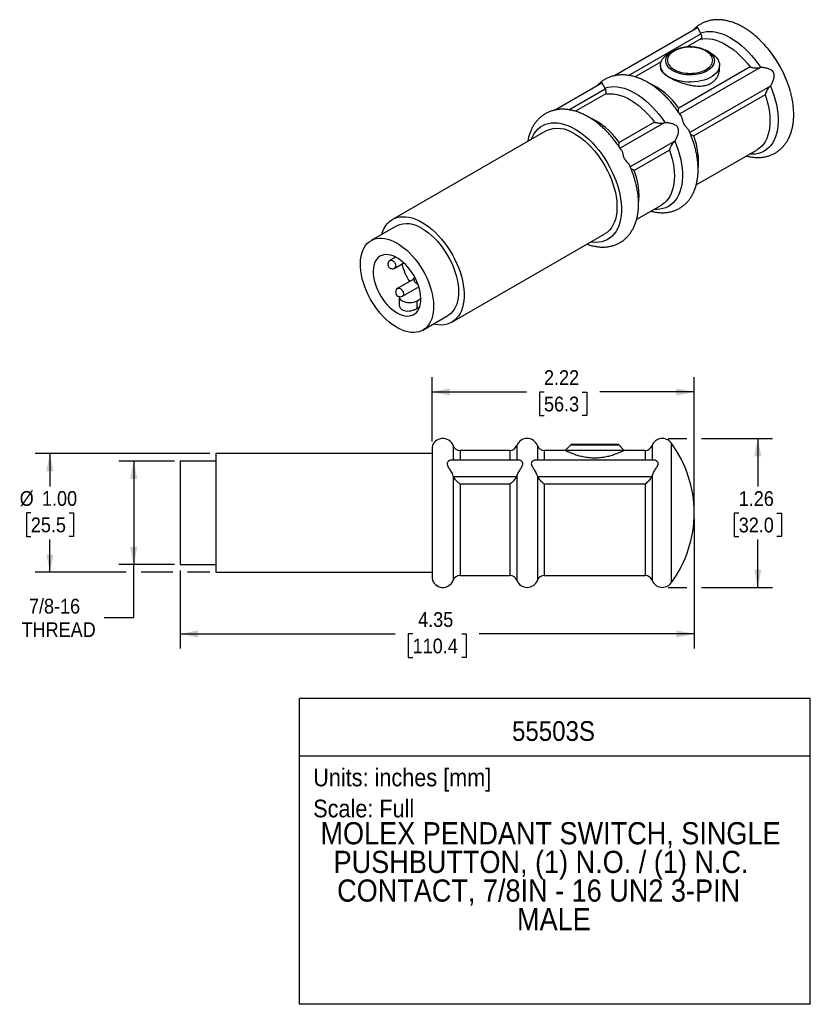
# Model space of a CAD drawing. Header units: inches. Extents: x 0.2 to 11, y 0 to 8.3.
# Tile 2 of 2: x 4.3 to 11, y 0 to 8.3. Entities that reach past the tile are written whole.
import ezdxf
from ezdxf.enums import TextEntityAlignment as Align

# ---------------------------------------------------------------- set-up
doc = ezdxf.new("R2010")
doc.units = ezdxf.units.IN
doc.header["$MEASUREMENT"] = 0
doc.linetypes.add('SLD-Solid', pattern=[0])
doc.layers.add('DIMENSIONS', color=140, linetype='SLD-Solid', lineweight=25)
doc.layers.add('TEXT', color=140, linetype='SLD-Solid', lineweight=25)
doc.layers.add('SLD-DEFPOINTS', color=7, linetype='Continuous', plot=False)
doc.layers.get('SLD-DEFPOINTS').off()
doc.styles.add('SLDTEXTSTYLE0', font='GOTHIC.TTF', dxfattribs={"width": 0.913})
doc.dimstyles.new('SLDDIMSTYLE0', dxfattribs={"dimtxt": 0.125, "dimasz": 0.15, "dimexe": 0, "dimexo": 0.0625, "dimgap": 0.03125, "dimtad": 0, "dimtih": 1, "dimtoh": 1, "dimrnd": 1e-09, "dimzin": 12, "dimdsep": 46, "dimtxsty": 'SLDTEXTSTYLE0', "dimsah": 1, "dimcen": 0.09, "dimadec": 0, "dimazin": 3, "dimtfac": 1, "dimtdec": 3, "dimtofl": 0, "dimtmove": 0, "dimatfit": 3, "dimfxl": 0, "dimfrac": 2, "dimtolj": 1, "dimtzin": 12, "dimarcsym": 0})
doc.dimstyles.new('SLDDIMSTYLE1', dxfattribs={"dimtxt": 0.125, "dimasz": 0.15, "dimexe": 0, "dimexo": 0.0625, "dimgap": 0.03125, "dimtad": 0, "dimtih": 1, "dimtoh": 1, "dimrnd": 1e-09, "dimzin": 12, "dimdsep": 46, "dimtxsty": 'SLDTEXTSTYLE0', "dimsah": 1, "dimcen": 0.09, "dimadec": 0, "dimazin": 3, "dimtfac": 1, "dimtofl": 0, "dimtmove": 0, "dimatfit": 3, "dimfxl": 0, "dimfrac": 2, "dimtolj": 1, "dimtzin": 12, "dimarcsym": 0})
doc.dimstyles.new('SLDDIMSTYLE2', dxfattribs={"dimtxt": 0.125, "dimasz": 0.15, "dimexe": 0, "dimexo": 0.0625, "dimgap": 0.03125, "dimtad": 0, "dimtih": 1, "dimtoh": 1, "dimrnd": 1e-09, "dimzin": 4, "dimdsep": 46, "dimtxsty": 'SLDTEXTSTYLE0', "dimsah": 1, "dimcen": 0.09, "dimadec": 0, "dimazin": 1, "dimtfac": 1, "dimtofl": 0, "dimtmove": 0, "dimatfit": 3, "dimfxl": 0, "dimfrac": 2, "dimtolj": 1, "dimtzin": 12, "dimarcsym": 0})

# ---------------------------------------------------------------- blocks, each defined once
blk = doc.blocks.new('SW_NOTE_0')
at = {"layer": 'TEXT', "color": 0, "insert": (0, 0.1916), "char_height": 0.15, "attachment_point": 1, "style": 'SLDTEXTSTYLE0'}
blk.add_mtext('Scale: Full', dxfattribs=at)
blk = doc.blocks.new('SW_NOTE_0_1')
at = {"layer": 'TEXT', "color": 0, "insert": (0, 0.1916), "char_height": 0.15, "attachment_point": 1, "style": 'SLDTEXTSTYLE0'}
blk.add_mtext('Units: inches [mm]', dxfattribs=at)
blk = doc.blocks.new('Block1')
at = {"layer": 'TEXT'}
for p, q in [((11.0001, 2.5891), (6.6789, 2.5891)), ((6.6789, 0.0001), (6.6789, 2.5891)), ((11.0001, 0.0001), (11.0001, 2.5891)), ((6.6789, 2.1022), (11.0001, 2.1022)), ((11.0001, 0.0001), (6.6789, 0.0001))]:
    blk.add_line(p, q, dxfattribs=at)
at = {"layer": 'TEXT', "color": 140}
for name, p in [('SW_NOTE_0_1', (6.7948, 1.8033)), ('SW_NOTE_0', (6.7948, 1.5405))]:
    blk.add_blockref(name, p, dxfattribs=at)
at = {"layer": 'TEXT', "color": 140, "style": 'SLDTEXTSTYLE0', "width": 0.913}
for tag, height, p in [('AUTOATTR0', 0.1667, (8.4769, 2.1793)), ('AUTOATTR1_0', 0.1875, (6.8562, 1.2978)), ('AUTOATTR1_1', 0.1875, (6.9674, 1.0554)), ('AUTOATTR1_2', 0.1875, (6.997, 0.8129)), ('AUTOATTR1_3', 0.1875, (8.5191, 0.5705))]:
    blk.add_attdef(tag, text='', height=height, dxfattribs=at).set_placement(p, align=Align.BOTTOM_LEFT)
blk = doc.blocks.new('_D')
at = {"layer": 'DIMENSIONS'}
for p, q in [((9.798, 4.7885), (9.9555, 4.7885)), ((10.0805, 4.7885), (10.6811, 4.7885)), ((10.5561, 4.7885), (10.5561, 4.3833)), ((10.3945, 4.1576), (10.3564, 4.1576)), ((10.3564, 4.1576), (10.3564, 3.9591)), ((10.7177, 4.1576), (10.7558, 4.1576)), ((10.7558, 4.1576), (10.7558, 3.9591)), ((10.3564, 3.9591), (10.3945, 3.9591)), ((10.5561, 3.5285), (10.5561, 3.9337)), ((10.7558, 3.9591), (10.7177, 3.9591)), ((9.798, 3.5285), (9.9555, 3.5285)), ((10.0805, 3.5285), (10.6811, 3.5285))]:
    blk.add_line(p, q, dxfattribs=at)
for points in [[(10.5561, 4.7885), (10.5261, 4.6385), (10.5861, 4.6385)], [(10.5561, 3.5285), (10.5861, 3.6785), (10.5261, 3.6785)]]:
    blk.add_solid(points, dxfattribs=at)
at = {"layer": 'DIMENSIONS', "char_height": 0.125, "attachment_point": 1, "style": 'SLDTEXTSTYLE0'}
for s, insert in [('1.26', (10.3945, 4.3426)), ('32.0', (10.3945, 4.1188))]:
    blk.add_mtext(s, dxfattribs=dict(at, insert=insert))
blk = doc.blocks.new('_D_1')
at = {"layer": 'DIMENSIONS'}
for p, q in [((10.018, 4.1085), (10.018, 3.0098)), ((5.67, 3.671), (5.67, 3.0098)), ((5.67, 3.1348), (7.4885, 3.1348)), ((7.6362, 3.1339), (7.5981, 3.1339)), ((7.5981, 3.1339), (7.5981, 2.9354)), ((8.0518, 3.1339), (8.0899, 3.1339)), ((8.0899, 3.1339), (8.0899, 2.9354)), ((10.018, 3.1348), (8.1995, 3.1348)), ((7.5981, 2.9354), (7.6362, 2.9354)), ((8.0899, 2.9354), (8.0518, 2.9354))]:
    blk.add_line(p, q, dxfattribs=at)
for points in [[(5.67, 3.1348), (5.82, 3.1048), (5.82, 3.1648)], [(10.018, 3.1348), (9.868, 3.1648), (9.868, 3.1048)]]:
    blk.add_solid(points, dxfattribs=at)
at = {"layer": 'DIMENSIONS', "char_height": 0.125, "attachment_point": 1, "style": 'SLDTEXTSTYLE0'}
for s, insert in [('4.35', (7.6824, 3.3189)), ('110.4', (7.6362, 3.0951))]:
    blk.add_mtext(s, dxfattribs=dict(at, insert=insert))
blk = doc.blocks.new('_D_2')
at = {"layer": 'DIMENSIONS'}
for p, q in [((5.62, 4.596), (5.1513, 4.596)), ((5.2763, 4.596), (5.2763, 3.721)), ((5.62, 3.721), (5.1513, 3.721)), ((5.2763, 3.2722), (5.2763, 3.721)), ((5.0263, 3.2722), (5.2763, 3.2722))]:
    blk.add_line(p, q, dxfattribs=at)
for points in [[(5.2763, 4.596), (5.2463, 4.446), (5.3063, 4.446)], [(5.2763, 3.721), (5.3063, 3.871), (5.2463, 3.871)]]:
    blk.add_solid(points, dxfattribs=at)
at = {"layer": 'DIMENSIONS', "char_height": 0.125, "attachment_point": 1, "style": 'SLDTEXTSTYLE0'}
for s, insert in [('7/8-16', (4.39, 3.4319)), ('THREAD', (4.3275, 3.2335))]:
    blk.add_mtext(s, dxfattribs=dict(at, insert=insert))
blk = doc.blocks.new('_D_3')
at = {"layer": 'DIMENSIONS'}
for p, q in [((5.92, 4.6608), (4.4426, 4.6608)), ((4.5676, 4.6608), (4.5676, 4.3824)), ((4.406, 4.1585), (4.3679, 4.1585)), ((4.3679, 4.1585), (4.3679, 3.9601)), ((4.7293, 4.1585), (4.7673, 4.1585)), ((4.7673, 4.1585), (4.7673, 3.9601)), ((4.3679, 3.9601), (4.406, 3.9601)), ((4.5676, 3.6562), (4.5676, 3.9347)), ((4.7673, 3.9601), (4.7293, 3.9601)), ((5.2138, 3.6562), (4.4426, 3.6562)), ((5.6075, 3.6562), (5.3388, 3.6562)), ((5.92, 3.6562), (5.7325, 3.6562))]:
    blk.add_line(p, q, dxfattribs=at)
for points in [[(4.5676, 4.6608), (4.5376, 4.5108), (4.5976, 4.5108)], [(4.5676, 3.6562), (4.5976, 3.8062), (4.5376, 3.8062)]]:
    blk.add_solid(points, dxfattribs=at)
at = {"layer": 'DIMENSIONS', "char_height": 0.125, "attachment_point": 1, "style": 'SLDTEXTSTYLE0'}
for s, insert in [('%%c', (4.3117, 4.3436)), ('1.00', (4.5003, 4.3436)), ('25.5', (4.406, 4.1198))]:
    blk.add_mtext(s, dxfattribs=dict(at, insert=insert))
blk = doc.blocks.new('_D_4')
at = {"layer": 'DIMENSIONS'}
for p, q in [((7.7998, 4.7635), (7.7998, 5.3072)), ((10.018, 4.2085), (10.018, 5.3072)), ((7.7998, 5.1822), (8.5996, 5.1822)), ((8.7473, 5.1813), (8.7092, 5.1813)), ((8.7092, 5.1813), (8.7092, 4.9828)), ((9.0705, 5.1813), (9.1086, 5.1813)), ((9.1086, 5.1813), (9.1086, 4.9828)), ((10.018, 5.1822), (9.2183, 5.1822)), ((8.7092, 4.9828), (8.7473, 4.9828)), ((9.1086, 4.9828), (9.0705, 4.9828))]:
    blk.add_line(p, q, dxfattribs=at)
for points in [[(7.7998, 5.1822), (7.9498, 5.1522), (7.9498, 5.2122)], [(10.018, 5.1822), (9.868, 5.2122), (9.868, 5.1522)]]:
    blk.add_solid(points, dxfattribs=at)
at = {"layer": 'DIMENSIONS', "char_height": 0.125, "attachment_point": 1, "style": 'SLDTEXTSTYLE0'}
for s, insert in [('2.22', (8.7473, 5.3663)), ('56.3', (8.7473, 5.1425))]:
    blk.add_mtext(s, dxfattribs=dict(at, insert=insert))

msp = doc.modelspace()

# ---------------------------------------------------------------- linework, layer by layer
for p, q in [((9.3394, 7.8574), (10.0464, 8.2656)), ((9.4623, 7.861), (10.0742, 8.2142)), ((10.0798, 8.1731), (9.9567, 8.1021)), ((9.8372, 8.0682), (9.806, 8.0502)), ((10.1596, 8.0502), (10.1284, 8.0682)), ((9.7373, 7.9754), (9.5174, 7.8484)), ((9.7328, 7.9481), (9.7328, 7.9233)), ((10.4905, 7.9323), (9.8871, 7.5839)), ((10.5726, 7.9264), (9.8954, 7.5355)), ((10.2328, 7.9233), (10.2328, 7.9481)), ((8.8355, 7.5666), (9.2374, 7.7986)), ((10.6577, 7.7682), (9.9808, 7.3775)), ((8.9585, 7.5701), (9.265, 7.7471)), ((9.2706, 7.706), (9.0136, 7.5576)), ((10.6172, 7.6968), (10.0137, 7.3484)), ((9.6814, 7.4652), (9.3833, 7.2931)), ((9.7635, 7.4593), (9.3916, 7.2447)), ((8.7586, 7.389), (7.4647, 6.6421)), ((9.8485, 7.3011), (9.477, 7.0866)), ((9.808, 7.2297), (9.5099, 7.0576)), ((10.0351, 6.9346), (10.5494, 7.2315)), ((9.5313, 6.6438), (9.7402, 6.7643)), ((7.4971, 6.586), (7.2849, 6.4635)), ((7.9669, 5.7721), (9.2608, 6.519)), ((7.492, 6.3237), (7.446, 6.2971)), ((7.4847, 6.23), (7.5614, 6.2743)), ((7.646, 6.1375), (7.5117, 6.06)), ((7.6515, 6.1575), (7.6447, 6.141)), ((7.5505, 5.9928), (7.688, 6.0722)), ((7.6871, 6.0674), (7.6896, 6.0671)), ((7.5221, 5.9887), (7.5221, 5.9197)), ((7.674, 5.9537), (7.7052, 5.9718)), ((7.674, 5.8892), (7.674, 5.9537)), ((7.674, 5.8892), (7.6951, 5.9014)), ((7.7224, 5.7057), (7.9345, 5.8282)), ((9.8228, 4.7508), (9.8228, 3.5662)), ((7.7998, 4.7135), (7.7998, 3.6035)), ((7.9789, 4.7281), (7.9789, 4.6063)), ((8.4585, 4.688), (8.0369, 4.688)), ((8.0369, 4.688), (8.0369, 4.6063)), ((8.4585, 4.688), (8.4585, 4.6063)), ((8.5165, 4.7281), (8.5165, 4.6063)), ((8.6914, 4.7281), (8.6914, 4.6063)), ((8.926, 4.688), (8.7494, 4.688)), ((8.7494, 4.688), (8.7494, 4.6063)), ((8.9701, 4.7322), (8.926, 4.688)), ((9.426, 4.688), (8.926, 4.688)), ((9.3818, 4.7322), (8.9701, 4.7322)), ((9.3677, 4.738), (8.9843, 4.738)), ((9.426, 4.688), (9.3818, 4.7322)), ((9.6029, 4.688), (9.426, 4.688)), ((9.6029, 4.688), (9.6029, 4.6063)), ((9.6609, 4.7282), (9.6609, 4.6063)), ((5.97, 4.596), (5.67, 4.596)), ((5.67, 4.596), (5.67, 3.721)), ((7.7998, 4.6608), (5.97, 4.6608)), ((5.97, 4.6608), (5.97, 3.6562)), ((8.5321, 4.6063), (7.9634, 4.6063)), ((9.6763, 4.6063), (8.6759, 4.6063)), ((7.9789, 4.4702), (7.9789, 3.589)), ((8.5133, 4.4633), (7.9822, 4.4633)), ((8.5165, 4.4702), (8.5165, 3.589)), ((8.6914, 4.4702), (8.6914, 3.589)), ((9.6577, 4.4633), (8.6947, 4.4633)), ((9.6609, 4.4703), (9.6609, 3.5888)), ((8.4585, 4.4019), (8.0369, 4.4019)), ((8.0369, 4.4019), (8.0369, 3.629)), ((8.4585, 4.4019), (8.4585, 3.629)), ((9.6029, 4.4019), (8.7494, 4.4019)), ((8.7494, 4.4019), (8.7494, 3.629)), ((9.6029, 4.4019), (9.6029, 3.629)), ((5.67, 3.721), (5.97, 3.721)), ((5.97, 3.6562), (7.7998, 3.6562)), ((8.0369, 3.629), (8.4585, 3.629)), ((8.7494, 3.629), (9.6029, 3.629))]:
    msp.add_line(p, q)
at = {"flags": 128}
for points in [[(10.0712, 8.2212), (10.0956, 8.2284), (10.1214, 8.2326), (10.1483, 8.2338), (10.1763, 8.232), (10.2051, 8.2272), (10.2347, 8.2194), (10.2647, 8.2088), (10.2951, 8.1952), (10.3257, 8.1789), (10.3563, 8.1599), (10.3867, 8.1384), (10.4167, 8.1143), (10.4463, 8.088), (10.4751, 8.0595), (10.5031, 8.029), (10.53, 7.9967), (10.5558, 7.9628), (10.5802, 7.9274)], [(10.0721, 8.1687), (10.0917, 8.172), (10.118, 8.1734), (10.1454, 8.1718), (10.1738, 8.167), (10.2028, 8.1592), (10.2323, 8.1484), (10.2622, 8.1346), (10.2923, 8.1179), (10.3223, 8.0985), (10.352, 8.0765), (10.3813, 8.0519), (10.41, 8.0251), (10.4379, 7.9961), (10.4648, 7.9651), (10.4905, 7.9323)], [(9.806, 7.8461), (9.7867, 7.8586), (9.77, 7.8724), (9.7562, 7.8872), (9.7455, 7.9027), (9.738, 7.919), (9.7337, 7.9356), (9.7329, 7.9523), (9.7354, 7.9691), (9.7413, 7.9855), (9.7505, 8.0014), (9.7627, 8.0166), (9.778, 8.0309), (9.796, 8.0441), (9.806, 8.0502)], [(9.8372, 7.9002), (9.8201, 7.9114), (9.8056, 7.9237), (9.7939, 7.937), (9.7851, 7.951), (9.7795, 7.9656), (9.777, 7.9805), (9.7779, 7.9954), (9.7819, 8.0101), (9.7891, 8.0244), (9.7994, 8.0381), (9.8125, 8.051), (9.8136, 8.0519)], [(10.1596, 8.0502), (10.1789, 8.0377), (10.1956, 8.0239), (10.2094, 8.0091), (10.2201, 7.9935), (10.2276, 7.9773), (10.2318, 7.9607), (10.2327, 7.9439), (10.2302, 7.9272), (10.2243, 7.9108), (10.2151, 7.8949), (10.2028, 7.8796), (10.1876, 7.8654), (10.1696, 7.8522), (10.149, 7.8403), (10.1262, 7.8299), (10.1014, 7.8211), (10.0751, 7.814), (10.0475, 7.8087), (10.019, 7.8053), (9.9901, 7.8039), (9.961, 7.8044), (9.9322, 7.8068), (9.9042, 7.8111), (9.8771, 7.8173), (9.8516, 7.8253), (9.8277, 7.8349), (9.806, 7.8461)], [(10.1522, 8.0517), (10.16, 8.0447), (10.1717, 8.0314), (10.1805, 8.0173), (10.1861, 8.0028), (10.1886, 7.9879), (10.1877, 7.973), (10.1837, 7.9583), (10.1765, 7.9439), (10.1662, 7.9302), (10.1531, 7.9174), (10.1372, 7.9056), (10.1189, 7.895), (10.0985, 7.8859), (10.0763, 7.8783), (10.0525, 7.8724), (10.0277, 7.8682), (10.0022, 7.8659), (9.9763, 7.8654), (9.9506, 7.8668), (9.9254, 7.8701), (9.901, 7.8751), (9.878, 7.8819), (9.8566, 7.8903), (9.8372, 7.9002)], [(9.2621, 7.754), (9.2865, 7.7612), (9.3123, 7.7653), (9.3392, 7.7665), (9.3671, 7.7647), (9.396, 7.7599), (9.4255, 7.7522), (9.4555, 7.7415), (9.4859, 7.728), (9.5165, 7.7117), (9.5471, 7.6927), (9.5775, 7.6711), (9.6075, 7.6471), (9.637, 7.6208), (9.6658, 7.5923), (9.6938, 7.5618), (9.7207, 7.5295), (9.7465, 7.4956), (9.7709, 7.4602)], [(10.6628, 7.7737), (10.6786, 7.7343), (10.6924, 7.6948), (10.704, 7.6553), (10.7134, 7.6162), (10.7206, 7.5777), (10.7255, 7.54), (10.7281, 7.5032), (10.7284, 7.4677), (10.7263, 7.4336), (10.7219, 7.4011), (10.7153, 7.3705), (10.7064, 7.3418), (10.6952, 7.3152), (10.682, 7.291), (10.6667, 7.2692), (10.6494, 7.25), (10.6302, 7.2334), (10.6093, 7.2197), (10.5868, 7.2088), (10.5627, 7.2008), (10.5373, 7.1957), (10.5106, 7.1937), (10.4853, 7.1945)], [(9.263, 7.7016), (9.2825, 7.7048), (9.3088, 7.7063), (9.3363, 7.7046), (9.3646, 7.6999), (9.3936, 7.6921), (9.4232, 7.6812), (9.4531, 7.6674), (9.4831, 7.6508), (9.5131, 7.6314), (9.5428, 7.6093), (9.5722, 7.5848), (9.6009, 7.5579), (9.6287, 7.5289), (9.6556, 7.4979), (9.6814, 7.4652)], [(10.6172, 7.6968), (10.6296, 7.659), (10.6399, 7.6214), (10.6481, 7.5843), (10.654, 7.5477), (10.6577, 7.5121), (10.6591, 7.4775), (10.6582, 7.4442), (10.655, 7.4125), (10.6495, 7.3824), (10.6419, 7.3542), (10.632, 7.3281), (10.62, 7.3042), (10.606, 7.2826), (10.59, 7.2635), (10.5721, 7.2471), (10.5525, 7.2333), (10.5494, 7.2315)], [(8.6405, 7.3209), (8.6516, 7.3461), (8.6649, 7.3696), (8.6803, 7.3905), (8.6976, 7.4089), (8.7167, 7.4247), (8.7376, 7.4377), (8.76, 7.4478), (8.7839, 7.455), (8.8092, 7.4593), (8.8356, 7.4607), (8.863, 7.4591), (8.8913, 7.4545), (8.9203, 7.4469), (8.9498, 7.4365), (8.9797, 7.4232), (9.0097, 7.4072)], [(9.0097, 7.4072), (9.0398, 7.3885), (9.0696, 7.3673), (9.0991, 7.3437), (9.1281, 7.3177), (9.1564, 7.2897), (9.1838, 7.2596), (9.2103, 7.2278), (9.2355, 7.1944), (9.2594, 7.1595), (9.2818, 7.1235), (9.3027, 7.0864), (9.3218, 7.0486), (9.3391, 7.0102), (9.3545, 6.9715), (9.3678, 6.9327), (9.3791, 6.894), (9.3881, 6.8557), (9.395, 6.8179), (9.3996, 6.7809), (9.4019, 6.745), (9.4019, 6.7103), (9.3996, 6.677), (9.395, 6.6453), (9.3881, 6.6155), (9.3791, 6.5876), (9.3678, 6.5619), (9.3545, 6.5385), (9.3391, 6.5175), (9.3218, 6.4991), (9.3027, 6.4834), (9.2818, 6.4704), (9.2594, 6.4603), (9.2355, 6.453), (9.2103, 6.4487), (9.1838, 6.4474), (9.1564, 6.449), (9.1428, 6.4509)], [(9.0097, 7.3642), (9.0383, 7.3464), (9.0667, 7.326), (9.0947, 7.3032), (9.1222, 7.2781), (9.1489, 7.251), (9.1748, 7.2219), (9.1995, 7.1911), (9.2231, 7.1587), (9.2452, 7.1251), (9.2659, 7.0903), (9.2848, 7.0546), (9.302, 7.0183), (9.3173, 6.9815), (9.3306, 6.9446), (9.3418, 6.9078), (9.3509, 6.8712), (9.3577, 6.8352), (9.3623, 6.7999), (9.3646, 6.7657), (9.3646, 6.7326), (9.3623, 6.7011), (9.3577, 6.6711), (9.3509, 6.643), (9.3418, 6.6169), (9.3306, 6.593), (9.3173, 6.5714), (9.302, 6.5523), (9.2848, 6.5358), (9.2659, 6.522), (9.2608, 6.519)], [(9.8536, 7.3065), (9.8693, 7.2671), (9.8831, 7.2276), (9.8947, 7.1881), (9.9041, 7.1491), (9.9113, 7.1105), (9.9162, 7.0728), (9.9188, 7.0361), (9.9191, 7.0006), (9.917, 6.9665), (9.9126, 6.934), (9.906, 6.9034), (9.8971, 6.8747), (9.8859, 6.8481), (9.8727, 6.8239), (9.8574, 6.8021), (9.8401, 6.7829), (9.821, 6.7664), (9.8, 6.7526), (9.7775, 6.7417), (9.7534, 6.7337), (9.728, 6.7287), (9.7014, 6.7267), (9.6763, 6.7274)], [(9.808, 7.2297), (9.8204, 7.1919), (9.8308, 7.1543), (9.8389, 7.1171), (9.8448, 7.0806), (9.8485, 7.045), (9.8499, 7.0104), (9.849, 6.9771), (9.8458, 6.9454), (9.8404, 6.9153), (9.8327, 6.8871), (9.8228, 6.861), (9.8108, 6.8371), (9.7968, 6.8155), (9.7808, 6.7964), (9.7629, 6.7799), (9.7433, 6.7662), (9.7402, 6.7643)], [(7.3737, 6.5147), (7.3747, 6.5181), (7.3837, 6.5442), (7.3949, 6.5682), (7.4082, 6.5897), (7.4235, 6.6088), (7.4407, 6.6253), (7.4597, 6.6391), (7.4803, 6.65), (7.5024, 6.6581), (7.526, 6.6633), (7.5508, 6.6655), (7.5766, 6.6648), (7.6033, 6.6611), (7.6308, 6.6544), (7.6588, 6.6448), (7.6872, 6.6324), (7.7158, 6.6172)], [(7.7158, 6.6172), (7.7444, 6.5994), (7.7728, 6.579), (7.8008, 6.5562), (7.8283, 6.5312), (7.855, 6.504), (7.8809, 6.475), (7.9056, 6.4441), (7.9292, 6.4118), (7.9513, 6.3781), (7.972, 6.3433), (7.9909, 6.3077), (8.0081, 6.2713), (8.0234, 6.2346), (8.0367, 6.1977), (8.0479, 6.1608), (8.057, 6.1242), (8.0638, 6.0882), (8.0684, 6.053), (8.0707, 6.0187), (8.0707, 5.9857), (8.0684, 5.9541), (8.0638, 5.9241), (8.057, 5.896), (8.0479, 5.8699), (8.0367, 5.846), (8.0234, 5.8244), (8.0081, 5.8054), (7.9909, 5.7889), (7.972, 5.7751), (7.9513, 5.7641), (7.9292, 5.756), (7.9056, 5.7508), (7.8809, 5.7486), (7.855, 5.7494), (7.8283, 5.7531), (7.8111, 5.757)], [(7.7158, 6.5643), (7.7424, 6.5476), (7.7688, 6.5284), (7.7948, 6.5069), (7.8202, 6.4831), (7.8449, 6.4572), (7.8686, 6.4295), (7.8911, 6.4002), (7.9124, 6.3694), (7.9322, 6.3375), (7.9504, 6.3045), (7.9669, 6.2709), (7.9815, 6.2368), (7.9941, 6.2024), (8.0047, 6.1681), (8.0131, 6.1341), (8.0194, 6.1006), (8.0234, 6.0679), (8.0251, 6.0362), (8.0245, 6.0058), (8.0217, 5.9769), (8.0165, 5.9497), (8.0092, 5.9244), (7.9997, 5.9012), (7.9881, 5.8803), (7.9744, 5.8617), (7.9589, 5.8458), (7.9415, 5.8325), (7.9345, 5.8282)], [(7.5037, 6.4419), (7.5303, 6.4252), (7.5567, 6.406), (7.5827, 6.3844), (7.6081, 6.3606), (7.6327, 6.3348), (7.6564, 6.3071), (7.679, 6.2778), (7.7003, 6.247), (7.7201, 6.215), (7.7383, 6.1821), (7.7547, 6.1484), (7.7693, 6.1143), (7.782, 6.0799), (7.7926, 6.0456), (7.801, 6.0116), (7.8073, 5.9781), (7.8112, 5.9454), (7.813, 5.9138), (7.8124, 5.8834), (7.8095, 5.8544), (7.8044, 5.8272), (7.7971, 5.8019), (7.7875, 5.7787), (7.7759, 5.7578), (7.7623, 5.7393), (7.7467, 5.7233), (7.7294, 5.71), (7.7104, 5.6995), (7.6898, 5.6918), (7.6679, 5.6871), (7.6447, 5.6853), (7.6205, 5.6864), (7.5955, 5.6905), (7.5697, 5.6975), (7.5435, 5.7074), (7.517, 5.72), (7.4904, 5.7354), (7.4638, 5.7534), (7.4376, 5.7738), (7.4119, 5.7965), (7.3868, 5.8213), (7.3626, 5.8481), (7.3395, 5.8766), (7.3176, 5.9067), (7.297, 5.9381), (7.278, 5.9706), (7.2606, 6.0039), (7.2451, 6.0378), (7.2314, 6.0721), (7.2198, 6.1065), (7.2103, 6.1407), (7.2029, 6.1745), (7.1978, 6.2076), (7.195, 6.2398), (7.1944, 6.2709), (7.1961, 6.3005), (7.2001, 6.3286), (7.2063, 6.3549), (7.2148, 6.3792), (7.2254, 6.4013), (7.238, 6.421), (7.2526, 6.4383), (7.2691, 6.4529), (7.2873, 6.4648), (7.3071, 6.4739), (7.3284, 6.4802), (7.3509, 6.4835), (7.3746, 6.4838), (7.3993, 6.4812), (7.4247, 6.4756), (7.4507, 6.4672), (7.4771, 6.4559), (7.5037, 6.4419)], [(7.5037, 5.8519), (7.5251, 5.8409), (7.5463, 5.8326), (7.567, 5.8271), (7.587, 5.8246), (7.606, 5.8251), (7.6239, 5.8284), (7.6404, 5.8347), (7.6553, 5.8438), (7.6686, 5.8557), (7.68, 5.8701), (7.6893, 5.887), (7.6966, 5.9061), (7.7017, 5.9272), (7.7046, 5.9501), (7.7051, 5.9745), (7.7034, 6.0002), (7.6994, 6.0268), (7.6933, 6.0541), (7.6849, 6.0818), (7.6745, 6.1094), (7.6622, 6.1368), (7.6481, 6.1636), (7.6323, 6.1895), (7.6151, 6.2142), (7.5966, 6.2375), (7.5771, 6.259), (7.5567, 6.2785), (7.5357, 6.2959), (7.5144, 6.3108), (7.493, 6.3232), (7.4716, 6.3329), (7.4507, 6.3397), (7.4303, 6.3437), (7.4108, 6.3448), (7.3923, 6.3429), (7.3751, 6.338), (7.3593, 6.3303), (7.3452, 6.3198), (7.3328, 6.3067), (7.3224, 6.291), (7.3141, 6.273), (7.3079, 6.2529), (7.3039, 6.2308), (7.3022, 6.2071), (7.3028, 6.182), (7.3056, 6.1558), (7.3107, 6.1288), (7.318, 6.1013), (7.3274, 6.0736), (7.3388, 6.0461), (7.352, 6.0189), (7.367, 5.9925), (7.3835, 5.9672), (7.4014, 5.9432), (7.4204, 5.9208), (7.4404, 5.9002), (7.4611, 5.8818), (7.4823, 5.8656), (7.5037, 5.8519)], [(7.446, 6.2971), (7.4492, 6.2985), (7.4569, 6.2986), (7.4653, 6.2952), (7.4738, 6.2888), (7.4815, 6.2799), (7.4875, 6.2694), (7.4914, 6.2583), (7.4927, 6.2478)], [(7.6432, 6.1358), (7.6444, 6.1403), (7.6462, 6.1441)], [(7.5117, 6.06), (7.514, 6.061), (7.5211, 6.0616), (7.5291, 6.0591), (7.5372, 6.0537), (7.5448, 6.0459), (7.5512, 6.0363), (7.5558, 6.0259), (7.5582, 6.0155), (7.5582, 6.006), (7.5558, 5.9984), (7.5512, 5.9933), (7.5505, 5.9928)], [(7.6896, 6.0672), (7.6843, 6.068), (7.6819, 6.0687)], [(7.5221, 5.9887), (7.5238, 5.98), (7.5288, 5.9704), (7.537, 5.9615), (7.5481, 5.9537), (7.5616, 5.9474), (7.577, 5.9426), (7.5937, 5.9397), (7.6111, 5.9387), (7.6284, 5.9397), (7.6451, 5.9426), (7.6605, 5.9474), (7.674, 5.9537)]]:
    msp.add_lwpolyline(points, dxfattribs=at)
for centre, radius, start, end in [((9.8886, 7.4609), 0.9794, 15.42072, 46.59359), ((9.9828, 7.8075), 0.2972, 55.2466, 124.70676), ((9.8738, 7.4529), 0.9961, 19.97245, 40.02217), ((9.3618, 7.2181), 0.6402, 34.85512, 65.63751), ((8.8579, 6.9272), 0.6402, 34.85512, 65.63751), ((8.8626, 7.1592), 0.2523, 54.33265, 114.35689), ((9.4542, 7.1295), 0.6008, 353.57935, 21.36918), ((8.9504, 6.8387), 0.6008, 353.57935, 21.36918), ((7.588, 6.3886), 0.2173, 53.96834, 114.7212), ((8.0002, 6.3722), 0.4667, 193.23132, 213.21279), ((7.474, 6.2455), 0.0188, 304.59218, 6.79605), ((7.5311, 6.0264), 0.0388, 119.99731, 299.99731), ((7.8915, 4.695), 0.0935, 20.71365, 168.5881), ((8.604, 4.695), 0.0935, 20.71365, 159.28635), ((9.748, 4.6955), 0.093, 36.48536, 159.414), ((9.0219, 4.1585), 0.9961, 0, 36.48536), ((8.0369, 4.75), 0.062, 200.71365, 270), ((8.4585, 4.75), 0.062, 270, 339.28635), ((8.7494, 4.75), 0.062, 200.71365, 270), ((8.9843, 4.718), 0.02, 90, 135), ((9.3677, 4.718), 0.02, 45, 90), ((9.6029, 4.75), 0.062, 270, 339.414), ((9.0219, 4.1585), 0.9961, 323.51464, 0), ((7.8915, 3.622), 0.0935, 191.4119, 339.28635), ((8.0369, 3.567), 0.062, 90, 159.28635), ((8.4585, 3.567), 0.062, 20.71365, 90), ((8.604, 3.622), 0.0935, 200.71365, 339.28635), ((8.7494, 3.567), 0.062, 90, 159.28635), ((9.6029, 3.567), 0.062, 20.586, 90), ((9.748, 3.6215), 0.093, 200.586, 323.51464)]:
    msp.add_arc(centre, radius, start, end)
for points, knots in [([(10.5625, 8.1716), (10.5605, 8.1735), (10.5489, 8.1848), (10.5266, 8.2036), (10.4957, 8.228), (10.4647, 8.2496), (10.4382, 8.266), (10.4113, 8.2809), (10.3836, 8.2945), (10.3507, 8.3079), (10.3177, 8.3186), (10.2848, 8.3264), (10.2524, 8.3312), (10.2207, 8.333), (10.1898, 8.3318), (10.16, 8.3277), (10.1315, 8.3208), (10.1043, 8.3112), (10.0787, 8.299), (10.0546, 8.2844), (10.0323, 8.2672), (10.0169, 8.2535), (10.0095, 8.245), (10.0083, 8.2436)], [0, 0, 0, 0, 0.0107617, 0.0658568, 0.1211169, 0.176544, 0.2289798, 0.2588463, 0.3144955, 0.3701663, 0.4256345, 0.4807074, 0.535174, 0.5888414, 0.641575, 0.6933281, 0.7441502, 0.7941752, 0.8435997, 0.8926592, 0.9415886, 0.9905818, 1, 1, 1, 1]), ([(10.0712, 8.2212), (10.0704, 8.2227), (10.0688, 8.2256), (10.0666, 8.2299), (10.0644, 8.2342), (10.0622, 8.2385), (10.0594, 8.244), (10.0559, 8.251), (10.0525, 8.2572), (10.0501, 8.2612), (10.0486, 8.2633), (10.0475, 8.2646), (10.0468, 8.2653), (10.0465, 8.2656)], [0, 0, 0, 0, 0.064741, 0.132449, 0.203209, 0.277092, 0.354162, 0.506552, 0.708619, 0.82719, 0.885919, 0.945608, 1, 1, 1, 1]), ([(10.0742, 8.2142), (10.0737, 8.2154), (10.0729, 8.2178), (10.0718, 8.2201), (10.0712, 8.2212)], [0, 0, 0, 0, 0.496164, 1, 1, 1, 1]), ([(10.0742, 8.2142), (10.0746, 8.2129), (10.0754, 8.2104), (10.0764, 8.2066), (10.0774, 8.2029), (10.0783, 8.1992), (10.079, 8.1956), (10.0796, 8.1921), (10.0802, 8.1882), (10.0805, 8.184), (10.0806, 8.1799), (10.0804, 8.1762), (10.08, 8.1742), (10.0798, 8.1731)], [0, 0, 0, 0, 0.0629196, 0.1285075, 0.1968798, 0.2681333, 0.3423495, 0.4195983, 0.4999412, 0.6185555, 0.7489879, 0.8647793, 1, 1, 1, 1]), ([(9.8472, 7.9107), (9.8113, 7.9315), (9.7911, 7.9596), (9.7911, 8.0183), (9.8113, 8.0465), (9.8832, 8.088), (9.932, 8.0996), (10.0336, 8.0996), (10.0824, 8.088), (10.1543, 8.0465), (10.1745, 8.0183), (10.1745, 7.9596), (10.1543, 7.9315), (10.0824, 7.89), (10.0336, 7.8783), (9.932, 7.8783), (9.8832, 7.89), (9.8472, 7.9107)], [0, 0, 0, 0, 0.125, 0.125, 0.25, 0.25, 0.375, 0.375, 0.5, 0.5, 0.625, 0.625, 0.75, 0.75, 0.875, 0.875, 1, 1, 1, 1]), ([(9.7336, 7.9233), (9.7335, 7.9201), (9.7334, 7.9116), (9.7411, 7.8975), (9.7563, 7.8804), (9.7779, 7.8632), (9.797, 7.8516), (9.806, 7.8461)], [0, 0, 0, 0, 0.132992, 0.354588, 0.572935, 0.7988, 1, 1, 1, 1]), ([(9.806, 7.8461), (9.8161, 7.8405), (9.8355, 7.8299), (9.8691, 7.8147), (9.9043, 7.8009), (9.942, 7.7886), (9.9818, 7.7786), (10.0231, 7.7719), (10.0644, 7.7698), (10.1044, 7.7737), (10.136, 7.7828), (10.1631, 7.7961), (10.1859, 7.8126), (10.2063, 7.8358), (10.2214, 7.8626), (10.2301, 7.8919), (10.2339, 7.9128), (10.2328, 7.9233), (10.2328, 7.9233)], [0, 0, 0, 0, 0.0682806, 0.1313832, 0.1961721, 0.2622119, 0.3298711, 0.4017338, 0.4756066, 0.5482521, 0.623494, 0.6664776, 0.7314334, 0.7984422, 0.8633566, 0.9299194, 0.9995809, 1, 1, 1, 1]), ([(10.4905, 7.9323), (10.4938, 7.9314), (10.4971, 7.9306), (10.5038, 7.9292), (10.5072, 7.9285), (10.5174, 7.9267), (10.5243, 7.9258), (10.5385, 7.9246), (10.5456, 7.9243), (10.5595, 7.9246), (10.5663, 7.9252), (10.5726, 7.9264)], [0, 0, 0, 0, 0.125, 0.125, 0.25, 0.25, 0.5, 0.5, 0.75, 0.75, 1, 1, 1, 1]), ([(10.6628, 7.7737), (10.6684, 7.7805), (10.6733, 7.7884), (10.6823, 7.806), (10.6861, 7.8154), (10.6921, 7.8352), (10.6943, 7.8454), (10.6953, 7.861), (10.6952, 7.8663), (10.6936, 7.8766), (10.692, 7.8817), (10.6871, 7.8908), (10.6837, 7.8949), (10.676, 7.9019), (10.6717, 7.9048), (10.6582, 7.9126), (10.6485, 7.9164), (10.6286, 7.9224), (10.6186, 7.9246), (10.6038, 7.9266), (10.5988, 7.9271), (10.5893, 7.9276), (10.5847, 7.9276), (10.5802, 7.9274)], [0, 0, 0, 0, 0.125, 0.125, 0.25, 0.25, 0.375, 0.375, 0.4375, 0.4375, 0.5, 0.5, 0.5625, 0.5625, 0.625, 0.625, 0.75, 0.75, 0.875, 0.875, 0.9375, 0.9375, 1, 1, 1, 1]), ([(9.9049, 7.5212), (9.8978, 7.5321), (9.8831, 7.5548), (9.859, 7.588), (9.8329, 7.621), (9.8056, 7.6526), (9.7773, 7.6825), (9.748, 7.7106), (9.7179, 7.7369), (9.6869, 7.7611), (9.656, 7.7827), (9.6294, 7.7991), (9.6026, 7.8139), (9.5749, 7.8275), (9.542, 7.841), (9.5089, 7.8517), (9.4761, 7.8594), (9.4437, 7.8642), (9.4119, 7.866), (9.381, 7.8649), (9.3512, 7.8608), (9.3226, 7.8539), (9.2954, 7.8443), (9.2698, 7.832), (9.2457, 7.8174), (9.2234, 7.8002), (9.2079, 7.7865), (9.2006, 7.778), (9.1994, 7.7766)], [0, 0, 0, 0, 0.037753, 0.079324, 0.120944, 0.162631, 0.204403, 0.246279, 0.288272, 0.330391, 0.372638, 0.412413, 0.435182, 0.477598, 0.52003, 0.562307, 0.60428, 0.645789, 0.686686, 0.726868, 0.766301, 0.805022, 0.843136, 0.88079, 0.918166, 0.955442, 0.992767, 1, 1, 1, 1]), ([(9.2621, 7.754), (9.2614, 7.7553), (9.26, 7.758), (9.2579, 7.7619), (9.2559, 7.7659), (9.2534, 7.7707), (9.2505, 7.7765), (9.2476, 7.7822), (9.2448, 7.7876), (9.2423, 7.7922), (9.2401, 7.7955), (9.2386, 7.7974), (9.2378, 7.7982), (9.2374, 7.7986)], [0, 0, 0, 0, 0.059042, 0.120229, 0.183622, 0.249279, 0.367704, 0.499391, 0.602266, 0.748971, 0.874501, 0.941661, 1, 1, 1, 1]), ([(9.265, 7.7471), (9.2646, 7.7482), (9.2638, 7.7506), (9.2626, 7.7529), (9.2621, 7.754)], [0, 0, 0, 0, 0.496248, 1, 1, 1, 1]), ([(10.6577, 7.7682), (10.6531, 7.7639), (10.6488, 7.7588), (10.6407, 7.7476), (10.637, 7.7416), (10.6269, 7.7231), (10.6213, 7.7098), (10.6172, 7.6968)], [0, 0, 0, 0, 0.25, 0.25, 0.5, 0.5, 1, 1, 1, 1]), ([(9.265, 7.7471), (9.2654, 7.7458), (9.2662, 7.7432), (9.2673, 7.7395), (9.2682, 7.7358), (9.2691, 7.7321), (9.2698, 7.7285), (9.2704, 7.725), (9.271, 7.7211), (9.2714, 7.7169), (9.2714, 7.7128), (9.2712, 7.709), (9.2709, 7.7071), (9.2707, 7.706)], [0, 0, 0, 0, 0.06292, 0.128509, 0.196882, 0.268136, 0.342353, 0.419603, 0.499947, 0.618558, 0.748986, 0.864778, 1, 1, 1, 1]), ([(10.4599, 7.1798), (10.4618, 7.1792), (10.4746, 7.1753), (10.4982, 7.1708), (10.5304, 7.1666), (10.562, 7.1656), (10.5926, 7.1675), (10.6221, 7.1724), (10.6503, 7.18), (10.677, 7.1903), (10.7023, 7.2031), (10.7259, 7.2184), (10.7479, 7.2361), (10.768, 7.256), (10.7864, 7.278), (10.8029, 7.3021), (10.8175, 7.3283), (10.83, 7.3565), (10.8405, 7.3866), (10.8488, 7.4185), (10.8549, 7.4521), (10.8588, 7.4871), (10.8603, 7.5234), (10.8596, 7.5607), (10.8566, 7.5988), (10.8514, 7.6375), (10.8439, 7.6767), (10.8377, 7.7044), (10.8334, 7.7191), (10.8329, 7.7206)], [0, 0, 0, 0, 0.0071557, 0.0485934, 0.0895333, 0.1298385, 0.1694232, 0.2082712, 0.2464377, 0.2840378, 0.3212291, 0.3581944, 0.3950957, 0.4320955, 0.4693783, 0.5071058, 0.5454038, 0.5843492, 0.6239609, 0.6641967, 0.7049629, 0.7461336, 0.7875744, 0.8291639, 0.8707986, 0.9124013, 0.9539372, 0.9953904, 1, 1, 1, 1]), ([(9.8863, 7.5493), (9.8858, 7.5535), (9.8847, 7.563), (9.8861, 7.5763), (9.8871, 7.5838), (9.8871, 7.5839)], [0, 0, 0, 0, 0.444647, 0.993543, 1, 1, 1, 1]), ([(9.401, 7.2304), (9.394, 7.2412), (9.3793, 7.264), (9.3551, 7.2972), (9.3291, 7.3302), (9.3018, 7.3617), (9.2735, 7.3916), (9.2442, 7.4198), (9.2141, 7.446), (9.1831, 7.4702), (9.1522, 7.4919), (9.1256, 7.5082), (9.0988, 7.5231), (9.0711, 7.5367), (9.0381, 7.5501), (9.0051, 7.5608), (8.9723, 7.5686), (8.9399, 7.5734), (8.9081, 7.5752), (8.8772, 7.574), (8.8474, 7.5699), (8.8188, 7.563), (8.7916, 7.5534), (8.766, 7.5412), (8.7419, 7.5265), (8.7195, 7.5095), (8.6988, 7.4902), (8.68, 7.4687), (8.663, 7.4451), (8.6479, 7.4194), (8.6348, 7.3918), (8.6238, 7.3621), (8.6152, 7.3326), (8.6114, 7.3123), (8.6096, 7.3031)], [0, 0, 0, 0, 0.029953, 0.062934, 0.095954, 0.129027, 0.162168, 0.195391, 0.228707, 0.262124, 0.295642, 0.327198, 0.345262, 0.378914, 0.412579, 0.44612, 0.47942, 0.512352, 0.544798, 0.576678, 0.607963, 0.638684, 0.668922, 0.698796, 0.728449, 0.758023, 0.787635, 0.817436, 0.847562, 0.878123, 0.909191, 0.940795, 0.972916, 1, 1, 1, 1]), ([(9.9047, 7.5212), (9.9053, 7.5203), (9.9096, 7.5143), (9.9151, 7.4978), (9.9204, 7.4754), (9.9267, 7.4555), (9.9352, 7.4399), (9.9457, 7.4274), (9.9558, 7.4166), (9.9646, 7.4068), (9.9715, 7.398), (9.9739, 7.3928), (9.975, 7.3905)], [0, 0, 0, 0, 0.030118, 0.208153, 0.372959, 0.458288, 0.544579, 0.642007, 0.732057, 0.824366, 0.922375, 1, 1, 1, 1]), ([(9.6814, 7.4652), (9.6846, 7.4643), (9.6879, 7.4635), (9.6946, 7.462), (9.698, 7.4614), (9.7082, 7.4596), (9.7152, 7.4586), (9.7294, 7.4574), (9.7364, 7.4572), (9.7503, 7.4575), (9.7572, 7.4581), (9.7635, 7.4593)], [0, 0, 0, 0, 0.125, 0.125, 0.25, 0.25, 0.5, 0.5, 0.75, 0.75, 1, 1, 1, 1]), ([(9.8536, 7.3065), (9.8591, 7.3133), (9.8641, 7.3212), (9.8731, 7.3388), (9.877, 7.3483), (9.883, 7.368), (9.8853, 7.3783), (9.8863, 7.3939), (9.8862, 7.3992), (9.8846, 7.4096), (9.883, 7.4147), (9.8781, 7.4238), (9.8747, 7.4279), (9.867, 7.4349), (9.8627, 7.4378), (9.8491, 7.4456), (9.8394, 7.4493), (9.8194, 7.4554), (9.8094, 7.4575), (9.7945, 7.4595), (9.7895, 7.46), (9.78, 7.4605), (9.7754, 7.4605), (9.7709, 7.4602)], [0, 0, 0, 0, 0.125, 0.125, 0.25, 0.25, 0.375, 0.375, 0.4375, 0.4375, 0.5, 0.5, 0.5625, 0.5625, 0.625, 0.625, 0.75, 0.75, 0.875, 0.875, 0.9375, 0.9375, 1, 1, 1, 1]), ([(9.6508, 6.7128), (9.6527, 6.7122), (9.6655, 6.7083), (9.6891, 6.7038), (9.7214, 6.6995), (9.753, 6.6986), (9.7836, 6.7005), (9.8131, 6.7054), (9.8413, 6.713), (9.8681, 6.7233), (9.8934, 6.7362), (9.917, 6.7515), (9.939, 6.7691), (9.9592, 6.789), (9.9775, 6.8111), (9.994, 6.8352), (10.0086, 6.8614), (10.0212, 6.8896), (10.0317, 6.9197), (10.04, 6.9516), (10.0461, 6.9852), (10.05, 7.0202), (10.0515, 7.0565), (10.0508, 7.0938), (10.0478, 7.1319), (10.0426, 7.1707), (10.0353, 7.2098), (10.0258, 7.2492), (10.0143, 7.2887), (10.0009, 7.3281), (9.9878, 7.3621), (9.9785, 7.3827), (9.975, 7.3905)], [0, 0, 0, 0, 0.006251, 0.042479, 0.078269, 0.113501, 0.148101, 0.182055, 0.215413, 0.248274, 0.280778, 0.313084, 0.345334, 0.37767, 0.410253, 0.443225, 0.476696, 0.510735, 0.545357, 0.580528, 0.616165, 0.652157, 0.688388, 0.72475, 0.761153, 0.797528, 0.833845, 0.870089, 0.906258, 0.942356, 0.978393, 1, 1, 1, 1]), ([(10.0137, 7.3484), (10.0136, 7.3484), (10.0084, 7.3508), (9.999, 7.3555), (9.9897, 7.3604), (9.9871, 7.3627), (9.987, 7.3628)], [0, 0, 0, 0, 0.007176, 0.487357, 0.981784, 1, 1, 1, 1]), ([(9.3825, 7.2585), (9.382, 7.2627), (9.3809, 7.2721), (9.3823, 7.2855), (9.3832, 7.293), (9.3833, 7.2931)], [0, 0, 0, 0, 0.444647, 0.993543, 1, 1, 1, 1]), ([(9.8485, 7.3011), (9.8439, 7.2968), (9.8396, 7.2917), (9.8315, 7.2805), (9.8278, 7.2745), (9.8177, 7.256), (9.8121, 7.2427), (9.808, 7.2297)], [0, 0, 0, 0, 0.25, 0.25, 0.5, 0.5, 1, 1, 1, 1]), ([(9.4009, 7.2303), (9.4015, 7.2294), (9.4058, 7.2235), (9.4113, 7.207), (9.4166, 7.1846), (9.4229, 7.1646), (9.4313, 7.1491), (9.4419, 7.1365), (9.452, 7.1257), (9.4607, 7.116), (9.4677, 7.1072), (9.4701, 7.1019), (9.4712, 7.0996)], [0, 0, 0, 0, 0.030118, 0.208153, 0.372959, 0.458288, 0.544579, 0.642007, 0.732057, 0.824366, 0.922375, 1, 1, 1, 1]), ([(9.112, 6.4331), (9.1145, 6.4321), (9.128, 6.4268), (9.1526, 6.4199), (9.1853, 6.4127), (9.2176, 6.4088), (9.2492, 6.4077), (9.2798, 6.4097), (9.3093, 6.4145), (9.3375, 6.4221), (9.3643, 6.4324), (9.3896, 6.4453), (9.4132, 6.4606), (9.4352, 6.4783), (9.4554, 6.4982), (9.4737, 6.5202), (9.4902, 6.5444), (9.5048, 6.5706), (9.5174, 6.5987), (9.5279, 6.6289), (9.5362, 6.6608), (9.5423, 6.6943), (9.5462, 6.7293), (9.5477, 6.7656), (9.547, 6.8029), (9.544, 6.8411), (9.5388, 6.8798), (9.5314, 6.919), (9.522, 6.9584), (9.5105, 6.9979), (9.497, 7.0373), (9.484, 7.0713), (9.4747, 7.0919), (9.4712, 7.0996)], [0, 0, 0, 0, 0.008223, 0.043385, 0.078259, 0.112712, 0.146627, 0.179934, 0.21262, 0.244731, 0.276365, 0.307654, 0.338753, 0.369797, 0.400925, 0.432291, 0.464031, 0.496251, 0.529017, 0.562346, 0.596202, 0.630507, 0.665155, 0.700032, 0.735036, 0.770078, 0.805094, 0.840054, 0.874943, 0.90976, 0.94451, 0.9792, 1, 1, 1, 1]), ([(9.5099, 7.0576), (9.5098, 7.0576), (9.5046, 7.0599), (9.4952, 7.0646), (9.4859, 7.0695), (9.4833, 7.0718), (9.4832, 7.0719)], [0, 0, 0, 0, 0.0071761, 0.4873572, 0.9817836, 1, 1, 1, 1]), ([(7.4318, 6.283), (7.4302, 6.2797), (7.428, 6.2751), (7.4266, 6.2673), (7.4264, 6.2602), (7.4282, 6.2515), (7.4321, 6.2428), (7.4385, 6.235), (7.447, 6.2289), (7.4571, 6.2252), (7.4677, 6.2245), (7.4772, 6.2262), (7.4824, 6.229), (7.4846, 6.2302)], [0, 0, 0, 0, 0.105712, 0.152268, 0.23131, 0.317553, 0.411754, 0.510836, 0.613189, 0.718199, 0.826396, 0.924634, 1, 1, 1, 1]), ([(7.4461, 6.297), (7.4455, 6.2967), (7.4429, 6.2955), (7.4389, 6.2921), (7.4347, 6.2876), (7.4326, 6.2843), (7.4318, 6.283)], [0, 0, 0, 0, 0.095573, 0.41257, 0.77386, 1, 1, 1, 1]), ([(7.651, 6.1564), (7.6494, 6.1532), (7.6472, 6.1485), (7.6458, 6.1408), (7.6456, 6.1336), (7.6474, 6.1249), (7.6513, 6.1163), (7.6577, 6.1084), (7.6662, 6.1025), (7.6734, 6.0993), (7.6776, 6.0991), (7.6783, 6.099)], [0, 0, 0, 0, 0.1433086, 0.2064222, 0.3135752, 0.43049, 0.5581931, 0.6925131, 0.8312671, 0.9736247, 1, 1, 1, 1]), ([(7.5232, 5.9197), (7.5231, 5.9155), (7.5228, 5.904), (7.5335, 5.8872), (7.5529, 5.8734), (7.5785, 5.8667), (7.6073, 5.8668), (7.637, 5.8729), (7.6598, 5.8815), (7.6707, 5.8874), (7.674, 5.8892)], [0, 0, 0, 0, 0.085715, 0.231343, 0.372445, 0.508719, 0.64671, 0.790439, 0.935696, 1, 1, 1, 1]), ([(8.926, 4.688), (8.926, 4.688), (8.9264, 4.6878), (8.928, 4.6871), (8.9293, 4.6865), (8.9342, 4.6842), (8.9391, 4.6819), (8.9486, 4.6777), (8.9522, 4.6762), (8.9599, 4.6729), (8.9642, 4.6711), (8.9777, 4.6656), (8.988, 4.6616), (9.011, 4.6535), (9.0235, 4.6494), (9.0435, 4.6437), (9.0505, 4.6418), (9.0648, 4.6383), (9.0723, 4.6366), (9.0949, 4.6321), (9.1105, 4.6296), (9.1428, 4.6262), (9.1596, 4.6253), (9.1932, 4.6253), (9.2096, 4.6262), (9.2419, 4.6296), (9.2578, 4.6322), (9.2879, 4.6383), (9.3022, 4.6419), (9.3223, 4.6477), (9.3289, 4.6497), (9.3413, 4.6537), (9.3473, 4.6557), (9.3586, 4.6597), (9.364, 4.6617), (9.3742, 4.6656), (9.3791, 4.6676), (9.3927, 4.6731), (9.4004, 4.6764), (9.4098, 4.6806), (9.4126, 4.6818), (9.4174, 4.684), (9.4195, 4.685), (9.4244, 4.6872), (9.426, 4.688), (9.426, 4.688)], [0, 0, 0, 0, 0.03125, 0.03125, 0.0625, 0.0625, 0.125, 0.125, 0.15625, 0.15625, 0.1875, 0.1875, 0.25, 0.25, 0.3125, 0.3125, 0.34375, 0.34375, 0.375, 0.375, 0.4375, 0.4375, 0.5, 0.5, 0.5625, 0.5625, 0.625, 0.625, 0.6875, 0.6875, 0.71875, 0.71875, 0.75, 0.75, 0.78125, 0.78125, 0.8125, 0.8125, 0.875, 0.875, 0.90625, 0.90625, 0.9375, 0.9375, 1, 1, 1, 1]), ([(7.9634, 4.6059), (7.9583, 4.6053), (7.9479, 4.6042), (7.9341, 4.5942), (7.9268, 4.5817), (7.9268, 4.5685), (7.9332, 4.5542), (7.9418, 4.5396), (7.9511, 4.5245), (7.9606, 4.5085), (7.9707, 4.4901), (7.976, 4.4774), (7.9789, 4.4702)], [0, 0, 0, 0, 0.14551, 0.29467, 0.371898, 0.449997, 0.538175, 0.619676, 0.703221, 0.791926, 0.882899, 1, 1, 1, 1]), ([(8.5165, 4.4702), (8.5185, 4.4751), (8.5224, 4.4849), (8.5328, 4.5051), (8.5471, 4.5292), (8.5614, 4.5518), (8.5687, 4.5692), (8.5687, 4.5824), (8.5623, 4.5924), (8.5537, 4.5996), (8.5444, 4.6042), (8.537, 4.6065), (8.5331, 4.6061), (8.5321, 4.606)], [0, 0, 0, 0, 0.0800538, 0.1627994, 0.3239339, 0.4730953, 0.5503245, 0.6284246, 0.7166039, 0.7981054, 0.8816521, 0.9703579, 1, 1, 1, 1]), ([(8.6759, 4.6059), (8.6708, 4.6053), (8.6604, 4.6042), (8.6466, 4.5942), (8.6393, 4.5817), (8.6393, 4.5685), (8.6457, 4.5542), (8.6543, 4.5396), (8.6636, 4.5245), (8.6731, 4.5085), (8.6832, 4.4901), (8.6885, 4.4774), (8.6914, 4.4702)], [0, 0, 0, 0, 0.14551, 0.2946696, 0.3718979, 0.449997, 0.5381752, 0.6196757, 0.7032214, 0.7919261, 0.8828989, 1, 1, 1, 1]), ([(9.6609, 4.4703), (9.6629, 4.4752), (9.6668, 4.4851), (9.6771, 4.5052), (9.6913, 4.5292), (9.7056, 4.5518), (9.7128, 4.5693), (9.7127, 4.5825), (9.7063, 4.5925), (9.6977, 4.5997), (9.6884, 4.6043), (9.681, 4.6065), (9.6772, 4.6061), (9.6763, 4.606)], [0, 0, 0, 0, 0.079946, 0.162578, 0.323495, 0.47291, 0.550338, 0.628633, 0.717427, 0.799444, 0.883526, 0.972599, 1, 1, 1, 1]), ([(8.0369, 4.4019), (8.0344, 4.404), (8.0318, 4.4063), (8.0267, 4.4108), (8.0242, 4.4131), (8.0166, 4.4203), (8.0117, 4.4253), (8.0021, 4.4358), (7.9975, 4.4411), (7.9891, 4.4522), (7.9853, 4.4578), (7.9822, 4.4633)], [0, 0, 0, 0, 0.125, 0.125, 0.25, 0.25, 0.5, 0.5, 0.75, 0.75, 1, 1, 1, 1]), ([(8.5133, 4.4633), (8.5102, 4.4578), (8.5065, 4.4523), (8.4981, 4.4413), (8.4935, 4.4358), (8.4792, 4.4203), (8.4688, 4.4105), (8.4585, 4.4019)], [0, 0, 0, 0, 0.25, 0.25, 0.5, 0.5, 1, 1, 1, 1]), ([(8.7494, 4.4019), (8.7469, 4.404), (8.7443, 4.4063), (8.7392, 4.4108), (8.7367, 4.4131), (8.7291, 4.4203), (8.7242, 4.4253), (8.7146, 4.4358), (8.71, 4.4411), (8.7016, 4.4522), (8.6978, 4.4578), (8.6947, 4.4633)], [0, 0, 0, 0, 0.125, 0.125, 0.25, 0.25, 0.5, 0.5, 0.75, 0.75, 1, 1, 1, 1]), ([(9.6577, 4.4633), (9.6546, 4.4578), (9.6508, 4.4523), (9.6424, 4.4413), (9.6378, 4.4358), (9.6236, 4.4203), (9.6131, 4.4105), (9.6029, 4.4019)], [0, 0, 0, 0, 0.25, 0.25, 0.5, 0.5, 1, 1, 1, 1])]:
    msp.add_open_spline(points, degree=3, knots=knots)
for points in [[(10.5802, 7.9274), (10.5777, 7.9272), (10.5752, 7.9269), (10.5726, 7.9264)], [(10.6577, 7.7682), (10.6596, 7.77), (10.6613, 7.7718), (10.6628, 7.7737)], [(9.7709, 7.4602), (9.7685, 7.4601), (9.766, 7.4598), (9.7635, 7.4593)], [(9.8485, 7.3011), (9.8504, 7.3029), (9.8521, 7.3047), (9.8536, 7.3065)], [(7.9789, 4.4702), (7.9798, 4.4678), (7.9809, 4.4655), (7.9822, 4.4633)], [(8.5133, 4.4633), (8.5146, 4.4655), (8.5156, 4.4678), (8.5165, 4.4702)], [(8.6914, 4.4702), (8.6923, 4.4678), (8.6934, 4.4655), (8.6947, 4.4633)], [(9.6577, 4.4633), (9.6589, 4.4655), (9.66, 4.4679), (9.6609, 4.4703)]]:
    msp.add_open_spline(points, degree=3)

# ---------------------------------------------------------------- block references
at = {"layer": 'SLD-DEFPOINTS'}
msp.add_blockref('Block1', (0, 0), dxfattribs=at).add_auto_attribs({'AUTOATTR0': '55503S', 'AUTOATTR1_0': 'MOLEX PENDANT SWITCH, SINGLE ', 'AUTOATTR1_1': 'PUSHBUTTON, (1) N.O. / (1) N.C. ', 'AUTOATTR1_2': 'CONTACT, 7/8IN - 16 UN2 3-PIN ', 'AUTOATTR1_3': 'MALE'})

# ---------------------------------------------------------------- dimensions: what is measured, and where the dimension line sits
at = {"layer": 'DIMENSIONS'}
dim = msp.add_linear_dim(base=(10.018, 5.1822), p1=(7.7998, 4.7135), p2=(10.018, 4.1585), dimstyle='SLDDIMSTYLE0', dxfattribs=at)
dim.commit()
dim.dimension.update_dxf_attribs({"geometry": '_D_4', "text_midpoint": (8.9089, 5.1822), "dimtype": 160})
for base, p1, p2, angle, picture, middle in [((10.5561, 3.5285), (9.748, 4.7885), (9.748, 3.5285), 90, '_D', (10.5561, 4.1585)), ((10.018, 3.1348), (5.67, 3.721), (10.018, 4.1585), 0, '_D_1', (7.844, 3.1348))]:
    dim = msp.add_linear_dim(base=base, p1=p1, p2=p2, angle=angle, dimstyle='SLDDIMSTYLE0', dxfattribs=at)
    dim.commit()
    dim.dimension.update_dxf_attribs({"geometry": picture, "text_midpoint": middle, "dimtype": 160})
for base, p1, p2, text, dimstyle, picture, middle in [((4.5676, 3.6562), (5.97, 4.6608), (5.97, 3.6562), '%%c<>', 'SLDDIMSTYLE2', '_D_3', (4.5676, 4.1585)), ((5.2763, 3.721), (5.67, 4.596), (5.67, 3.721), '7/8-16\\PTHREAD', 'SLDDIMSTYLE1', '_D_2', (5.2763, 3.2722))]:
    dim = msp.add_linear_dim(base=base, p1=p1, p2=p2, angle=90, text=text, dimstyle=dimstyle, dxfattribs=at)
    dim.commit()
    dim.dimension.update_dxf_attribs({"geometry": picture, "text_midpoint": middle, "dimtype": 160})

doc.saveas('drawing.dxf')
